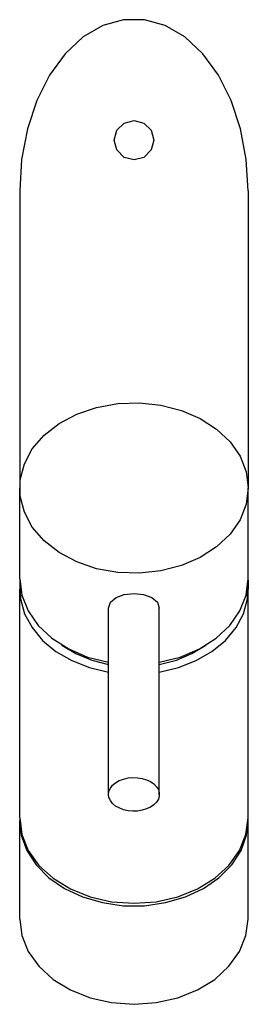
# Model space of a CAD drawing. Header units: millimetres. Extents: x -0.023 to 0.023, y -0.194 to 0.
import ezdxf

# ---------------------------------------------------------------- set-up
doc = ezdxf.new("R2010")
doc.units = ezdxf.units.MM
doc.layers.add('BLOCKS', color=3, linetype='Continuous')

msp = doc.modelspace()

# ---------------------------------------------------------------- linework, layer by layer
at = {"layer": 'BLOCKS'}
for points, knots in [([(0.02252, -0.03378), (0.02252, -0.03378), (0.02212, -0.02756), (0.02212, -0.02756), (0.02212, -0.02756), (0.02212, -0.02756), (0.02098, -0.02154), (0.02098, -0.02154), (0.02098, -0.02154), (0.02098, -0.02154), (0.01913, -0.01592), (0.01913, -0.01592), (0.01913, -0.01592), (0.01913, -0.01592), (0.01663, -0.01094), (0.01663, -0.01094), (0.01663, -0.01094), (0.01663, -0.01094), (0.01357, -0.00671), (0.01357, -0.00671), (0.01357, -0.00671), (0.01357, -0.00671), (0.01004, -0.00341), (0.01004, -0.00341), (0.01004, -0.00341), (0.01004, -0.00341), (0.00617, -0.00115), (0.00617, -0.00115), (0.00617, -0.00115), (0.00617, -0.00115), (0.00206, 0), (0.00206, 0), (0.00206, 0), (0.00206, 0), (-0.00208, 0), (-0.00208, 0), (-0.00208, 0), (-0.00208, 0), (-0.00616, -0.00115), (-0.00616, -0.00115), (-0.00616, -0.00115), (-0.00616, -0.00115), (-0.01002, -0.00341), (-0.01002, -0.00341), (-0.01002, -0.00341), (-0.01002, -0.00341), (-0.01356, -0.00671), (-0.01356, -0.00671), (-0.01356, -0.00671), (-0.01356, -0.00671), (-0.01664, -0.01094), (-0.01664, -0.01094), (-0.01664, -0.01094), (-0.01664, -0.01094), (-0.01915, -0.01592), (-0.01915, -0.01592), (-0.01915, -0.01592), (-0.01915, -0.01592), (-0.02099, -0.02154), (-0.02099, -0.02154), (-0.02099, -0.02154), (-0.02099, -0.02154), (-0.02214, -0.02756), (-0.02214, -0.02756), (-0.02214, -0.02756), (-0.02214, -0.02756), (-0.0225, -0.03378), (-0.0225, -0.03378)], [0, 0, 0, 0, 0.058824, 0.058824, 0.058824, 0.058824, 0.117647, 0.117647, 0.117647, 0.117647, 0.176471, 0.176471, 0.176471, 0.176471, 0.235294, 0.235294, 0.235294, 0.235294, 0.294118, 0.294118, 0.294118, 0.294118, 0.352941, 0.352941, 0.352941, 0.352941, 0.411765, 0.411765, 0.411765, 0.411765, 0.470588, 0.470588, 0.470588, 0.470588, 0.529412, 0.529412, 0.529412, 0.529412, 0.588235, 0.588235, 0.588235, 0.588235, 0.647059, 0.647059, 0.647059, 0.647059, 0.705882, 0.705882, 0.705882, 0.705882, 0.764706, 0.764706, 0.764706, 0.764706, 0.823529, 0.823529, 0.823529, 0.823529, 0.882353, 0.882353, 0.882353, 0.882353, 0.941176, 0.941176, 0.941176, 0.941176, 1, 1, 1, 1]), ([(0.00391, -0.02378), (0.00391, -0.02378), (0.00339, -0.02181), (0.00339, -0.02181), (0.00339, -0.02181), (0.00339, -0.02181), (0.00194, -0.02039), (0.00194, -0.02039), (0.00194, -0.02039), (0.00194, -0.02039), (0.00001, -0.01988), (0.00001, -0.01988), (0.00001, -0.01988), (0.00001, -0.01988), (-0.00196, -0.02039), (-0.00196, -0.02039), (-0.00196, -0.02039), (-0.00196, -0.02039), (-0.00338, -0.02181), (-0.00338, -0.02181), (-0.00338, -0.02181), (-0.00338, -0.02181), (-0.00389, -0.02378), (-0.00389, -0.02378), (-0.00389, -0.02378), (-0.00389, -0.02378), (-0.00338, -0.02571), (-0.00338, -0.02571), (-0.00338, -0.02571), (-0.00338, -0.02571), (-0.00196, -0.02716), (-0.00196, -0.02716), (-0.00196, -0.02716), (-0.00196, -0.02716), (0.00001, -0.02768), (0.00001, -0.02768), (0.00001, -0.02768), (0.00001, -0.02768), (0.00194, -0.02716), (0.00194, -0.02716), (0.00194, -0.02716), (0.00194, -0.02716), (0.00339, -0.02571), (0.00339, -0.02571), (0.00339, -0.02571), (0.00339, -0.02571), (0.00391, -0.02378), (0.00391, -0.02378)], [0, 0, 0, 0, 0.083333, 0.083333, 0.083333, 0.083333, 0.166667, 0.166667, 0.166667, 0.166667, 0.25, 0.25, 0.25, 0.25, 0.333333, 0.333333, 0.333333, 0.333333, 0.416667, 0.416667, 0.416667, 0.416667, 0.5, 0.5, 0.5, 0.5, 0.583333, 0.583333, 0.583333, 0.583333, 0.666667, 0.666667, 0.666667, 0.666667, 0.75, 0.75, 0.75, 0.75, 0.833333, 0.833333, 0.833333, 0.833333, 0.916667, 0.916667, 0.916667, 0.916667, 1, 1, 1, 1]), ([(0.02252, -0.09239), (0.02252, -0.09239), (0.02209, -0.08922), (0.02209, -0.08922), (0.02209, -0.08922), (0.02209, -0.08922), (0.02089, -0.08614), (0.02089, -0.08614), (0.02089, -0.08614), (0.02089, -0.08614), (0.01892, -0.0833), (0.01892, -0.0833), (0.01892, -0.0833), (0.01892, -0.0833), (0.01629, -0.08079), (0.01629, -0.08079), (0.01629, -0.08079), (0.01629, -0.08079), (0.01306, -0.07871), (0.01306, -0.07871), (0.01306, -0.07871), (0.01306, -0.07871), (0.00934, -0.07711), (0.00934, -0.07711), (0.00934, -0.07711), (0.00934, -0.07711), (0.0053, -0.07605), (0.0053, -0.07605), (0.0053, -0.07605), (0.0053, -0.07605), (0.00107, -0.07559), (0.00107, -0.07559), (0.00107, -0.07559), (0.00107, -0.07559), (-0.00319, -0.07575), (-0.00319, -0.07575), (-0.00319, -0.07575), (-0.00319, -0.07575), (-0.00736, -0.0765), (-0.00736, -0.0765), (-0.00736, -0.0765), (-0.00736, -0.0765), (-0.01126, -0.07783), (-0.01126, -0.07783), (-0.01126, -0.07783), (-0.01126, -0.07783), (-0.01474, -0.07967), (-0.01474, -0.07967), (-0.01474, -0.07967), (-0.01474, -0.07967), (-0.0177, -0.082), (-0.0177, -0.082), (-0.0177, -0.082), (-0.0177, -0.082), (-0.02002, -0.08469), (-0.02002, -0.08469), (-0.02002, -0.08469), (-0.02002, -0.08469), (-0.02159, -0.08765), (-0.02159, -0.08765), (-0.02159, -0.08765), (-0.02159, -0.08765), (-0.02241, -0.09079), (-0.02241, -0.09079), (-0.02241, -0.09079), (-0.02241, -0.09079), (-0.02241, -0.09399), (-0.02241, -0.09399), (-0.02241, -0.09399), (-0.02241, -0.09399), (-0.02159, -0.09714), (-0.02159, -0.09714), (-0.02159, -0.09714), (-0.02159, -0.09714), (-0.02002, -0.10013), (-0.02002, -0.10013), (-0.02002, -0.10013), (-0.02002, -0.10013), (-0.0177, -0.10282), (-0.0177, -0.10282), (-0.0177, -0.10282), (-0.0177, -0.10282), (-0.01474, -0.10514), (-0.01474, -0.10514), (-0.01474, -0.10514), (-0.01474, -0.10514), (-0.01126, -0.10699), (-0.01126, -0.10699), (-0.01126, -0.10699), (-0.01126, -0.10699), (-0.00736, -0.10832), (-0.00736, -0.10832), (-0.00736, -0.10832), (-0.00736, -0.10832), (-0.00319, -0.10907), (-0.00319, -0.10907), (-0.00319, -0.10907), (-0.00319, -0.10907), (0.00107, -0.10922), (0.00107, -0.10922), (0.00107, -0.10922), (0.00107, -0.10922), (0.0053, -0.10877), (0.0053, -0.10877), (0.0053, -0.10877), (0.0053, -0.10877), (0.00934, -0.10771), (0.00934, -0.10771), (0.00934, -0.10771), (0.00934, -0.10771), (0.01306, -0.10611), (0.01306, -0.10611), (0.01306, -0.10611), (0.01306, -0.10611), (0.01629, -0.10403), (0.01629, -0.10403), (0.01629, -0.10403), (0.01629, -0.10403), (0.01892, -0.10152), (0.01892, -0.10152), (0.01892, -0.10152), (0.01892, -0.10152), (0.02089, -0.09868), (0.02089, -0.09868), (0.02089, -0.09868), (0.02089, -0.09868), (0.02209, -0.0956), (0.02209, -0.0956), (0.02209, -0.0956), (0.02209, -0.0956), (0.02252, -0.09239), (0.02252, -0.09239)], [0, 0, 0, 0, 0.030303, 0.030303, 0.030303, 0.030303, 0.060606, 0.060606, 0.060606, 0.060606, 0.090909, 0.090909, 0.090909, 0.090909, 0.121212, 0.121212, 0.121212, 0.121212, 0.151515, 0.151515, 0.151515, 0.151515, 0.181818, 0.181818, 0.181818, 0.181818, 0.212121, 0.212121, 0.212121, 0.212121, 0.242424, 0.242424, 0.242424, 0.242424, 0.272727, 0.272727, 0.272727, 0.272727, 0.30303, 0.30303, 0.30303, 0.30303, 0.333333, 0.333333, 0.333333, 0.333333, 0.363636, 0.363636, 0.363636, 0.363636, 0.393939, 0.393939, 0.393939, 0.393939, 0.424242, 0.424242, 0.424242, 0.424242, 0.454545, 0.454545, 0.454545, 0.454545, 0.484848, 0.484848, 0.484848, 0.484848, 0.515152, 0.515152, 0.515152, 0.515152, 0.545455, 0.545455, 0.545455, 0.545455, 0.575758, 0.575758, 0.575758, 0.575758, 0.606061, 0.606061, 0.606061, 0.606061, 0.636364, 0.636364, 0.636364, 0.636364, 0.666667, 0.666667, 0.666667, 0.666667, 0.69697, 0.69697, 0.69697, 0.69697, 0.727273, 0.727273, 0.727273, 0.727273, 0.757576, 0.757576, 0.757576, 0.757576, 0.787879, 0.787879, 0.787879, 0.787879, 0.818182, 0.818182, 0.818182, 0.818182, 0.848485, 0.848485, 0.848485, 0.848485, 0.878788, 0.878788, 0.878788, 0.878788, 0.909091, 0.909091, 0.909091, 0.909091, 0.939394, 0.939394, 0.939394, 0.939394, 0.969697, 0.969697, 0.969697, 0.969697, 1, 1, 1, 1]), ([(-0.0225, -0.11034), (-0.0225, -0.11034), (-0.02211, -0.11357), (-0.02211, -0.11357), (-0.02211, -0.11357), (-0.02211, -0.11357), (-0.02087, -0.11666), (-0.02087, -0.11666), (-0.02087, -0.11666), (-0.02087, -0.11666), (-0.01888, -0.11953), (-0.01888, -0.11953), (-0.01888, -0.11953), (-0.01888, -0.11953), (-0.01616, -0.12206), (-0.01616, -0.12206), (-0.01616, -0.12206), (-0.01616, -0.12206), (-0.01286, -0.12415), (-0.01286, -0.12415), (-0.01286, -0.12415), (-0.01286, -0.12415), (-0.00912, -0.12575), (-0.00912, -0.12575), (-0.00912, -0.12575), (-0.00912, -0.12575), (-0.00501, -0.12678), (-0.00501, -0.12678)], [0, 0, 0, 0, 0.142857, 0.142857, 0.142857, 0.142857, 0.285714, 0.285714, 0.285714, 0.285714, 0.428571, 0.428571, 0.428571, 0.428571, 0.571429, 0.571429, 0.571429, 0.571429, 0.714286, 0.714286, 0.714286, 0.714286, 0.857143, 0.857143, 0.857143, 0.857143, 1, 1, 1, 1]), ([(0.00499, -0.12678), (0.00499, -0.12678), (0.0091, -0.12575), (0.0091, -0.12575), (0.0091, -0.12575), (0.0091, -0.12575), (0.01288, -0.12415), (0.01288, -0.12415), (0.01288, -0.12415), (0.01288, -0.12415), (0.01617, -0.12206), (0.01617, -0.12206), (0.01617, -0.12206), (0.01617, -0.12206), (0.01886, -0.11953), (0.01886, -0.11953), (0.01886, -0.11953), (0.01886, -0.11953), (0.02086, -0.11666), (0.02086, -0.11666), (0.02086, -0.11666), (0.02086, -0.11666), (0.02209, -0.11357), (0.02209, -0.11357), (0.02209, -0.11357), (0.02209, -0.11357), (0.02252, -0.11034), (0.02252, -0.11034)], [0, 0, 0, 0, 0.142857, 0.142857, 0.142857, 0.142857, 0.285714, 0.285714, 0.285714, 0.285714, 0.428571, 0.428571, 0.428571, 0.428571, 0.571429, 0.571429, 0.571429, 0.571429, 0.714286, 0.714286, 0.714286, 0.714286, 0.857143, 0.857143, 0.857143, 0.857143, 1, 1, 1, 1]), ([(-0.02247, -0.11134), (-0.02247, -0.11134), (-0.02235, -0.1143), (-0.02235, -0.1143), (-0.02235, -0.1143), (-0.02235, -0.1143), (-0.02156, -0.1172), (-0.02156, -0.1172), (-0.02156, -0.1172), (-0.02156, -0.1172), (-0.02008, -0.11995), (-0.02008, -0.11995), (-0.02008, -0.11995), (-0.02008, -0.11995), (-0.018, -0.12246), (-0.018, -0.12246), (-0.018, -0.12246), (-0.018, -0.12246), (-0.01537, -0.12463), (-0.01537, -0.12463), (-0.01537, -0.12463), (-0.01537, -0.12463), (-0.01226, -0.12647), (-0.01226, -0.12647), (-0.01226, -0.12647), (-0.01226, -0.12647), (-0.00875, -0.12783), (-0.00875, -0.12783), (-0.00875, -0.12783), (-0.00875, -0.12783), (-0.00501, -0.12877), (-0.00501, -0.12877)], [0, 0, 0, 0, 0.125, 0.125, 0.125, 0.125, 0.25, 0.25, 0.25, 0.25, 0.375, 0.375, 0.375, 0.375, 0.5, 0.5, 0.5, 0.5, 0.625, 0.625, 0.625, 0.625, 0.75, 0.75, 0.75, 0.75, 0.875, 0.875, 0.875, 0.875, 1, 1, 1, 1]), ([(0.00499, -0.12877), (0.00499, -0.12877), (0.00877, -0.12783), (0.00877, -0.12783), (0.00877, -0.12783), (0.00877, -0.12783), (0.01224, -0.12647), (0.01224, -0.12647), (0.01224, -0.12647), (0.01224, -0.12647), (0.01536, -0.12463), (0.01536, -0.12463), (0.01536, -0.12463), (0.01536, -0.12463), (0.01802, -0.12246), (0.01802, -0.12246), (0.01802, -0.12246), (0.01802, -0.12246), (0.0201, -0.11995), (0.0201, -0.11995), (0.0201, -0.11995), (0.0201, -0.11995), (0.02155, -0.1172), (0.02155, -0.1172), (0.02155, -0.1172), (0.02155, -0.1172), (0.02237, -0.1143), (0.02237, -0.1143), (0.02237, -0.1143), (0.02237, -0.1143), (0.02246, -0.11134), (0.02246, -0.11134)], [0, 0, 0, 0, 0.125, 0.125, 0.125, 0.125, 0.25, 0.25, 0.25, 0.25, 0.375, 0.375, 0.375, 0.375, 0.5, 0.5, 0.5, 0.5, 0.625, 0.625, 0.625, 0.625, 0.75, 0.75, 0.75, 0.75, 0.875, 0.875, 0.875, 0.875, 1, 1, 1, 1]), ([(-0.00501, -0.11614), (-0.00501, -0.11614), (-0.00461, -0.11493), (-0.00461, -0.11493), (-0.00461, -0.11493), (-0.00461, -0.11493), (-0.00353, -0.114), (-0.00353, -0.114), (-0.00353, -0.114), (-0.00353, -0.114), (-0.00193, -0.11342), (-0.00193, -0.11342), (-0.00193, -0.11342), (-0.00193, -0.11342), (0.00001, -0.11324), (0.00001, -0.11324)], [0, 0, 0, 0, 0.25, 0.25, 0.25, 0.25, 0.5, 0.5, 0.5, 0.5, 0.75, 0.75, 0.75, 0.75, 1, 1, 1, 1]), ([(0.00001, -0.11324), (0.00001, -0.11324), (0.00191, -0.11342), (0.00191, -0.11342), (0.00191, -0.11342), (0.00191, -0.11342), (0.00354, -0.114), (0.00354, -0.114), (0.00354, -0.114), (0.00354, -0.114), (0.00463, -0.11493), (0.00463, -0.11493), (0.00463, -0.11493), (0.00463, -0.11493), (0.00499, -0.11614), (0.00499, -0.11614)], [0, 0, 0, 0, 0.25, 0.25, 0.25, 0.25, 0.5, 0.5, 0.5, 0.5, 0.75, 0.75, 0.75, 0.75, 1, 1, 1, 1]), ([(-0.01419, -0.12342), (-0.01419, -0.12342), (-0.01144, -0.12508), (-0.01144, -0.12508), (-0.01144, -0.12508), (-0.01144, -0.12508), (-0.00833, -0.12635), (-0.00833, -0.12635), (-0.00833, -0.12635), (-0.00833, -0.12635), (-0.00501, -0.12723), (-0.00501, -0.12723)], [0, 0, 0, 0, 0.333333, 0.333333, 0.333333, 0.333333, 0.666667, 0.666667, 0.666667, 0.666667, 1, 1, 1, 1]), ([(0.00499, -0.12723), (0.00499, -0.12723), (0.00835, -0.12635), (0.00835, -0.12635), (0.00835, -0.12635), (0.00835, -0.12635), (0.01143, -0.12508), (0.01143, -0.12508), (0.01143, -0.12508), (0.01143, -0.12508), (0.01418, -0.12342), (0.01418, -0.12342)], [0, 0, 0, 0, 0.333333, 0.333333, 0.333333, 0.333333, 0.666667, 0.666667, 0.666667, 0.666667, 1, 1, 1, 1]), ([(-0.00501, -0.15285), (-0.00501, -0.15285), (-0.00492, -0.15349), (-0.00492, -0.15349), (-0.00492, -0.15349), (-0.00492, -0.15349), (-0.00464, -0.15409), (-0.00464, -0.15409), (-0.00464, -0.15409), (-0.00464, -0.15409), (-0.00422, -0.15463), (-0.00422, -0.15463), (-0.00422, -0.15463), (-0.00422, -0.15463), (-0.00362, -0.15515), (-0.00362, -0.15515), (-0.00362, -0.15515), (-0.00362, -0.15515), (-0.00289, -0.15554), (-0.00289, -0.15554), (-0.00289, -0.15554), (-0.00289, -0.15554), (-0.00208, -0.15587), (-0.00208, -0.15587), (-0.00208, -0.15587), (-0.00208, -0.15587), (-0.00117, -0.15608), (-0.00117, -0.15608), (-0.00117, -0.15608), (-0.00117, -0.15608), (-0.00023, -0.15617), (-0.00023, -0.15617), (-0.00023, -0.15617), (-0.00023, -0.15617), (0.0007, -0.15614), (0.0007, -0.15614), (0.0007, -0.15614), (0.0007, -0.15614), (0.00164, -0.15599), (0.00164, -0.15599), (0.00164, -0.15599), (0.00164, -0.15599), (0.00249, -0.15572), (0.00249, -0.15572), (0.00249, -0.15572), (0.00249, -0.15572), (0.00327, -0.15536), (0.00327, -0.15536), (0.00327, -0.15536), (0.00327, -0.15536), (0.00394, -0.15491), (0.00394, -0.15491), (0.00394, -0.15491), (0.00394, -0.15491), (0.00445, -0.15436), (0.00445, -0.15436), (0.00445, -0.15436), (0.00445, -0.15436), (0.00481, -0.15379), (0.00481, -0.15379), (0.00481, -0.15379), (0.00481, -0.15379), (0.00499, -0.15315), (0.00499, -0.15315), (0.00499, -0.15315), (0.00499, -0.15315), (0.00499, -0.15252), (0.00499, -0.15252), (0.00499, -0.15252), (0.00499, -0.15252), (0.00481, -0.15191), (0.00481, -0.15191), (0.00481, -0.15191), (0.00481, -0.15191), (0.00445, -0.15134), (0.00445, -0.15134), (0.00445, -0.15134), (0.00445, -0.15134), (0.00394, -0.1508), (0.00394, -0.1508), (0.00394, -0.1508), (0.00394, -0.1508), (0.00327, -0.15034), (0.00327, -0.15034), (0.00327, -0.15034), (0.00327, -0.15034), (0.00249, -0.14998), (0.00249, -0.14998), (0.00249, -0.14998), (0.00249, -0.14998), (0.00164, -0.14971), (0.00164, -0.14971), (0.00164, -0.14971), (0.00164, -0.14971), (0.0007, -0.14956), (0.0007, -0.14956), (0.0007, -0.14956), (0.0007, -0.14956), (-0.00023, -0.14953), (-0.00023, -0.14953), (-0.00023, -0.14953), (-0.00023, -0.14953), (-0.00117, -0.14962), (-0.00117, -0.14962), (-0.00117, -0.14962), (-0.00117, -0.14962), (-0.00208, -0.14983), (-0.00208, -0.14983), (-0.00208, -0.14983), (-0.00208, -0.14983), (-0.00289, -0.15013), (-0.00289, -0.15013), (-0.00289, -0.15013), (-0.00289, -0.15013), (-0.00362, -0.15056), (-0.00362, -0.15056), (-0.00362, -0.15056), (-0.00362, -0.15056), (-0.00422, -0.15104), (-0.00422, -0.15104), (-0.00422, -0.15104), (-0.00422, -0.15104), (-0.00464, -0.15161), (-0.00464, -0.15161), (-0.00464, -0.15161), (-0.00464, -0.15161), (-0.00492, -0.15222), (-0.00492, -0.15222), (-0.00492, -0.15222), (-0.00492, -0.15222), (-0.00501, -0.15285), (-0.00501, -0.15285)], [0, 0, 0, 0, 0.030303, 0.030303, 0.030303, 0.030303, 0.060606, 0.060606, 0.060606, 0.060606, 0.090909, 0.090909, 0.090909, 0.090909, 0.121212, 0.121212, 0.121212, 0.121212, 0.151515, 0.151515, 0.151515, 0.151515, 0.181818, 0.181818, 0.181818, 0.181818, 0.212121, 0.212121, 0.212121, 0.212121, 0.242424, 0.242424, 0.242424, 0.242424, 0.272727, 0.272727, 0.272727, 0.272727, 0.30303, 0.30303, 0.30303, 0.30303, 0.333333, 0.333333, 0.333333, 0.333333, 0.363636, 0.363636, 0.363636, 0.363636, 0.393939, 0.393939, 0.393939, 0.393939, 0.424242, 0.424242, 0.424242, 0.424242, 0.454545, 0.454545, 0.454545, 0.454545, 0.484848, 0.484848, 0.484848, 0.484848, 0.515152, 0.515152, 0.515152, 0.515152, 0.545455, 0.545455, 0.545455, 0.545455, 0.575758, 0.575758, 0.575758, 0.575758, 0.606061, 0.606061, 0.606061, 0.606061, 0.636364, 0.636364, 0.636364, 0.636364, 0.666667, 0.666667, 0.666667, 0.666667, 0.69697, 0.69697, 0.69697, 0.69697, 0.727273, 0.727273, 0.727273, 0.727273, 0.757576, 0.757576, 0.757576, 0.757576, 0.787879, 0.787879, 0.787879, 0.787879, 0.818182, 0.818182, 0.818182, 0.818182, 0.848485, 0.848485, 0.848485, 0.848485, 0.878788, 0.878788, 0.878788, 0.878788, 0.909091, 0.909091, 0.909091, 0.909091, 0.939394, 0.939394, 0.939394, 0.939394, 0.969697, 0.969697, 0.969697, 0.969697, 1, 1, 1, 1]), ([(-0.0225, -0.1575), (-0.0225, -0.1575), (-0.02208, -0.1608), (-0.02208, -0.1608), (-0.02208, -0.1608), (-0.02208, -0.1608), (-0.02081, -0.16394), (-0.02081, -0.16394), (-0.02081, -0.16394), (-0.02081, -0.16394), (-0.01872, -0.16687), (-0.01872, -0.16687), (-0.01872, -0.16687), (-0.01872, -0.16687), (-0.01591, -0.16941), (-0.01591, -0.16941), (-0.01591, -0.16941), (-0.01591, -0.16941), (-0.0125, -0.17149), (-0.0125, -0.17149), (-0.0125, -0.17149), (-0.0125, -0.17149), (-0.0086, -0.17306), (-0.0086, -0.17306), (-0.0086, -0.17306), (-0.0086, -0.17306), (-0.0044, -0.17403), (-0.0044, -0.17403), (-0.0044, -0.17403), (-0.0044, -0.17403), (0.00001, -0.17433), (0.00001, -0.17433), (0.00001, -0.17433), (0.00001, -0.17433), (0.00439, -0.17403), (0.00439, -0.17403), (0.00439, -0.17403), (0.00439, -0.17403), (0.00862, -0.17306), (0.00862, -0.17306), (0.00862, -0.17306), (0.00862, -0.17306), (0.01252, -0.17149), (0.01252, -0.17149), (0.01252, -0.17149), (0.01252, -0.17149), (0.01593, -0.16941), (0.01593, -0.16941), (0.01593, -0.16941), (0.01593, -0.16941), (0.01871, -0.16687), (0.01871, -0.16687), (0.01871, -0.16687), (0.01871, -0.16687), (0.0208, -0.16394), (0.0208, -0.16394), (0.0208, -0.16394), (0.0208, -0.16394), (0.02206, -0.1608), (0.02206, -0.1608), (0.02206, -0.1608), (0.02206, -0.1608), (0.02252, -0.1575), (0.02252, -0.1575)], [0, 0, 0, 0, 0.0625, 0.0625, 0.0625, 0.0625, 0.125, 0.125, 0.125, 0.125, 0.1875, 0.1875, 0.1875, 0.1875, 0.25, 0.25, 0.25, 0.25, 0.3125, 0.3125, 0.3125, 0.3125, 0.375, 0.375, 0.375, 0.375, 0.4375, 0.4375, 0.4375, 0.4375, 0.5, 0.5, 0.5, 0.5, 0.5625, 0.5625, 0.5625, 0.5625, 0.625, 0.625, 0.625, 0.625, 0.6875, 0.6875, 0.6875, 0.6875, 0.75, 0.75, 0.75, 0.75, 0.8125, 0.8125, 0.8125, 0.8125, 0.875, 0.875, 0.875, 0.875, 0.9375, 0.9375, 0.9375, 0.9375, 1, 1, 1, 1]), ([(-0.0225, -0.15778), (-0.0225, -0.15778), (-0.0222, -0.16089), (-0.0222, -0.16089), (-0.0222, -0.16089), (-0.0222, -0.16089), (-0.02108, -0.16394), (-0.02108, -0.16394), (-0.02108, -0.16394), (-0.02108, -0.16394), (-0.01927, -0.16675), (-0.01927, -0.16675), (-0.01927, -0.16675), (-0.01927, -0.16675), (-0.01676, -0.16929), (-0.01676, -0.16929), (-0.01676, -0.16929), (-0.01676, -0.16929), (-0.01368, -0.1714), (-0.01368, -0.1714), (-0.01368, -0.1714), (-0.01368, -0.1714), (-0.01011, -0.17306), (-0.01011, -0.17306), (-0.01011, -0.17306), (-0.01011, -0.17306), (-0.00622, -0.17421), (-0.00622, -0.17421), (-0.00622, -0.17421), (-0.00622, -0.17421), (-0.00211, -0.17482), (-0.00211, -0.17482), (-0.00211, -0.17482), (-0.00211, -0.17482), (0.00209, -0.17482), (0.00209, -0.17482), (0.00209, -0.17482), (0.00209, -0.17482), (0.00623, -0.17421), (0.00623, -0.17421), (0.00623, -0.17421), (0.00623, -0.17421), (0.01013, -0.17306), (0.01013, -0.17306), (0.01013, -0.17306), (0.01013, -0.17306), (0.01369, -0.1714), (0.01369, -0.1714), (0.01369, -0.1714), (0.01369, -0.1714), (0.01675, -0.16929), (0.01675, -0.16929), (0.01675, -0.16929), (0.01675, -0.16929), (0.01925, -0.16675), (0.01925, -0.16675), (0.01925, -0.16675), (0.01925, -0.16675), (0.0211, -0.16394), (0.0211, -0.16394), (0.0211, -0.16394), (0.0211, -0.16394), (0.02219, -0.16089), (0.02219, -0.16089), (0.02219, -0.16089), (0.02219, -0.16089), (0.02252, -0.15778), (0.02252, -0.15778)], [0, 0, 0, 0, 0.058824, 0.058824, 0.058824, 0.058824, 0.117647, 0.117647, 0.117647, 0.117647, 0.176471, 0.176471, 0.176471, 0.176471, 0.235294, 0.235294, 0.235294, 0.235294, 0.294118, 0.294118, 0.294118, 0.294118, 0.352941, 0.352941, 0.352941, 0.352941, 0.411765, 0.411765, 0.411765, 0.411765, 0.470588, 0.470588, 0.470588, 0.470588, 0.529412, 0.529412, 0.529412, 0.529412, 0.588235, 0.588235, 0.588235, 0.588235, 0.647059, 0.647059, 0.647059, 0.647059, 0.705882, 0.705882, 0.705882, 0.705882, 0.764706, 0.764706, 0.764706, 0.764706, 0.823529, 0.823529, 0.823529, 0.823529, 0.882353, 0.882353, 0.882353, 0.882353, 0.941176, 0.941176, 0.941176, 0.941176, 1, 1, 1, 1]), ([(-0.0225, -0.17745), (-0.0225, -0.17745), (-0.02208, -0.18071), (-0.02208, -0.18071), (-0.02208, -0.18071), (-0.02208, -0.18071), (-0.02081, -0.18388), (-0.02081, -0.18388), (-0.02081, -0.18388), (-0.02081, -0.18388), (-0.01872, -0.18678), (-0.01872, -0.18678), (-0.01872, -0.18678), (-0.01872, -0.18678), (-0.01591, -0.18935), (-0.01591, -0.18935), (-0.01591, -0.18935), (-0.01591, -0.18935), (-0.0125, -0.19143), (-0.0125, -0.19143), (-0.0125, -0.19143), (-0.0125, -0.19143), (-0.0086, -0.19301), (-0.0086, -0.19301), (-0.0086, -0.19301), (-0.0086, -0.19301), (-0.0044, -0.19394), (-0.0044, -0.19394), (-0.0044, -0.19394), (-0.0044, -0.19394), (0.00001, -0.19427), (0.00001, -0.19427), (0.00001, -0.19427), (0.00001, -0.19427), (0.00439, -0.19394), (0.00439, -0.19394), (0.00439, -0.19394), (0.00439, -0.19394), (0.00862, -0.19301), (0.00862, -0.19301), (0.00862, -0.19301), (0.00862, -0.19301), (0.01252, -0.19143), (0.01252, -0.19143), (0.01252, -0.19143), (0.01252, -0.19143), (0.01593, -0.18935), (0.01593, -0.18935), (0.01593, -0.18935), (0.01593, -0.18935), (0.01871, -0.18678), (0.01871, -0.18678), (0.01871, -0.18678), (0.01871, -0.18678), (0.0208, -0.18388), (0.0208, -0.18388), (0.0208, -0.18388), (0.0208, -0.18388), (0.02206, -0.18071), (0.02206, -0.18071), (0.02206, -0.18071), (0.02206, -0.18071), (0.02252, -0.17745), (0.02252, -0.17745)], [0, 0, 0, 0, 0.0625, 0.0625, 0.0625, 0.0625, 0.125, 0.125, 0.125, 0.125, 0.1875, 0.1875, 0.1875, 0.1875, 0.25, 0.25, 0.25, 0.25, 0.3125, 0.3125, 0.3125, 0.3125, 0.375, 0.375, 0.375, 0.375, 0.4375, 0.4375, 0.4375, 0.4375, 0.5, 0.5, 0.5, 0.5, 0.5625, 0.5625, 0.5625, 0.5625, 0.625, 0.625, 0.625, 0.625, 0.6875, 0.6875, 0.6875, 0.6875, 0.75, 0.75, 0.75, 0.75, 0.8125, 0.8125, 0.8125, 0.8125, 0.875, 0.875, 0.875, 0.875, 0.9375, 0.9375, 0.9375, 0.9375, 1, 1, 1, 1])]:
    msp.add_open_spline(points, degree=3, knots=knots, dxfattribs=at)
for points in [[(-0.0225, -0.03378), (-0.0225, -0.03378), (-0.0225, -0.09239), (-0.0225, -0.09239)], [(0.02252, -0.03378), (0.02252, -0.03378), (0.02252, -0.09239), (0.02252, -0.09239)], [(-0.0225, -0.11034), (-0.0225, -0.11034), (-0.0225, -0.09239), (-0.0225, -0.09239)], [(0.02252, -0.11034), (0.02252, -0.11034), (0.02252, -0.09239), (0.02252, -0.09239)], [(-0.0225, -0.11049), (-0.0225, -0.11049), (-0.0225, -0.11061), (-0.0225, -0.11061)], [(-0.0225, -0.11061), (-0.0225, -0.11061), (-0.0225, -0.11233), (-0.0225, -0.11233)], [(0.02252, -0.11061), (0.02252, -0.11061), (0.02252, -0.11049), (0.02252, -0.11049)], [(0.02252, -0.11061), (0.02252, -0.11061), (0.02252, -0.11233), (0.02252, -0.11233)], [(-0.0225, -0.1575), (-0.0225, -0.1575), (-0.0225, -0.11233), (-0.0225, -0.11233)], [(0.02252, -0.1575), (0.02252, -0.1575), (0.02252, -0.11233), (0.02252, -0.11233)], [(-0.00501, -0.15285), (-0.00501, -0.15285), (-0.00501, -0.11614), (-0.00501, -0.11614)], [(0.00499, -0.15285), (0.00499, -0.15285), (0.00499, -0.11614), (0.00499, -0.11614)], [(-0.0225, -0.17745), (-0.0225, -0.17745), (-0.0225, -0.15805), (-0.0225, -0.15805)], [(0.02252, -0.17745), (0.02252, -0.17745), (0.02252, -0.15805), (0.02252, -0.15805)]]:
    msp.add_open_spline(points, degree=3, dxfattribs=at)

doc.saveas('drawing.dxf')
